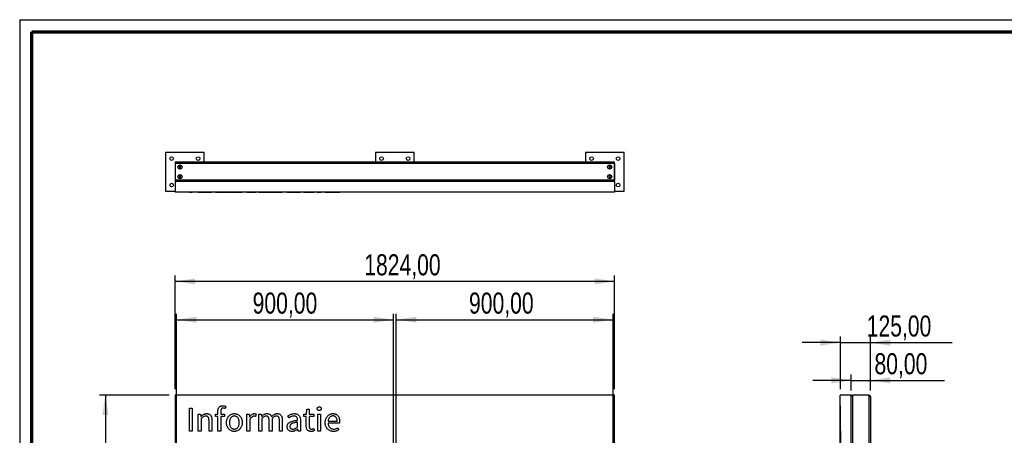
# Model space of a CAD drawing. Header units: millimetres. Extents: x 7 to 291, y 7 to 204.
# Tile 2 of 11: x 7 to 170, y 135 to 204. Entities that reach past the tile are written whole.
import ezdxf

# ---------------------------------------------------------------- set-up
doc = ezdxf.new("R2010")
doc.units = ezdxf.units.MM
for name, color, linetype in [('BORDERS', 7, 'Continuous'), ('DRAWING', 7, 'Continuous'), ('TEXT_SHEET_FORMAT', 7, 'Continuous')]:
    doc.layers.add(name, color=color, linetype=linetype)
doc.styles.add('SLDTEXTSTYLE1', font='TXT', dxfattribs={"width": 0.75})
doc.dimstyles.new('SLDDIMSTYLE0', dxfattribs={"dimtxt": 3.5, "dimasz": 3.302, "dimexe": 0, "dimexo": 0.0625, "dimgap": 0.875, "dimtad": 1, "dimlfac": 25, "dimrnd": 1e-09, "dimzin": 12, "dimdsep": 46, "dimtxsty": 'SLDTEXTSTYLE1', "dimsah": 1, "dimcen": 0.09, "dimadec": 0, "dimazin": 3, "dimtfac": 1, "dimtofl": 0, "dimtmove": 0, "dimatfit": 3, "dimfxl": 1, "dimfrac": 2, "dimtolj": 1, "dimtzin": 12, "dimarcsym": 0})
doc.dimstyles.new('SLDDIMSTYLE1', dxfattribs={"dimtxt": 3.5, "dimasz": 3.302, "dimexe": 0, "dimexo": 0.0625, "dimgap": 0.875, "dimtad": 1, "dimlfac": 25, "dimrnd": 1e-09, "dimzin": 12, "dimdsep": 46, "dimtxsty": 'SLDTEXTSTYLE1', "dimsah": 1, "dimcen": 0.09, "dimadec": 0, "dimazin": 3, "dimtfac": 1, "dimtmove": 0, "dimatfit": 0, "dimfxl": 1, "dimfrac": 2, "dimtolj": 1, "dimtzin": 12, "dimarcsym": 0})

# ---------------------------------------------------------------- blocks, each defined once
blk = doc.blocks.new('_D_1')
at = {"layer": 'DRAWING', "color": 7}
for p, q in [((31.4, 141.37), (19.8, 141.37)), ((20.8, 141.37), (20.8, 49.97)), ((35.5, 49.97), (19.8, 49.97))]:
    blk.add_line(p, q, dxfattribs=at)
for points in [[(20.8, 141.37), (20.3, 138.07), (21.31, 138.07)], [(20.8, 49.97), (21.31, 53.28), (20.3, 53.28)]]:
    blk.add_solid(points, dxfattribs=at)
at = {"layer": 'DRAWING', "color": 7, "insert": (16.29, 77.19), "char_height": 3.5, "attachment_point": 1, "rotation": 90, "style": 'SLDTEXTSTYLE1'}
blk.add_mtext('2285,00', dxfattribs=at)
blk = doc.blocks.new('_D_2')
at = {"layer": 'DRAWING', "color": 7}
for p, q in [((32.4, 142.37), (32.4, 161.28)), ((105.36, 160.28), (32.4, 160.28)), ((105.36, 142.37), (105.36, 161.28))]:
    blk.add_line(p, q, dxfattribs=at)
for points in [[(32.4, 160.28), (35.71, 159.77), (35.71, 160.79)], [(105.36, 160.28), (102.06, 160.79), (102.06, 159.77)]]:
    blk.add_solid(points, dxfattribs=at)
at = {"layer": 'DRAWING', "color": 7, "insert": (63.8, 164.79), "char_height": 3.5, "attachment_point": 1, "style": 'SLDTEXTSTYLE1'}
blk.add_mtext('1824,00', dxfattribs=at)
blk = doc.blocks.new('_D_3')
at = {"layer": 'DRAWING', "color": 7}
for p, q in [((32.64, 130.97), (32.64, 154.91)), ((32.64, 153.91), (68.64, 153.91)), ((68.64, 130.97), (68.64, 154.91))]:
    blk.add_line(p, q, dxfattribs=at)
for points in [[(32.64, 153.91), (35.95, 153.41), (35.95, 154.42)], [(68.64, 153.91), (65.34, 154.42), (65.34, 153.41)]]:
    blk.add_solid(points, dxfattribs=at)
at = {"layer": 'DRAWING', "color": 7, "insert": (45.26, 158.43), "char_height": 3.5, "attachment_point": 1, "style": 'SLDTEXTSTYLE1'}
blk.add_mtext('900,00', dxfattribs=at)
blk = doc.blocks.new('_D_4')
at = {"layer": 'DRAWING', "color": 7}
for p, q in [((69.12, 130.97), (69.12, 154.91)), ((69.12, 153.91), (105.12, 153.91)), ((105.12, 130.97), (105.12, 154.91))]:
    blk.add_line(p, q, dxfattribs=at)
for points in [[(69.12, 153.91), (72.43, 153.41), (72.43, 154.42)], [(105.12, 153.91), (101.82, 154.42), (101.82, 153.41)]]:
    blk.add_solid(points, dxfattribs=at)
at = {"layer": 'DRAWING', "color": 7, "insert": (81.2, 158.43), "char_height": 3.5, "attachment_point": 1, "style": 'SLDTEXTSTYLE1'}
blk.add_mtext('900,00', dxfattribs=at)
blk = doc.blocks.new('_D_9')
at = {"layer": 'DRAWING', "color": 7}
for p, q in [((144.68, 142.13), (144.68, 144.83)), ((147.88, 142.13), (147.88, 144.83)), ((144.68, 143.83), (138.33, 143.83)), ((144.68, 143.83), (147.88, 143.83)), ((147.88, 143.83), (160.19, 143.83))]:
    blk.add_line(p, q, dxfattribs=at)
for points in [[(144.68, 143.83), (141.37, 144.34), (141.37, 143.33)], [(147.88, 143.83), (151.18, 143.33), (151.18, 144.34)]]:
    blk.add_solid(points, dxfattribs=at)
at = {"layer": 'DRAWING', "color": 7, "insert": (148.55, 148.35), "char_height": 3.5, "attachment_point": 1, "style": 'SLDTEXTSTYLE1'}
blk.add_mtext('80,00', dxfattribs=at)
blk = doc.blocks.new('_D_10')
at = {"layer": 'DRAWING', "color": 7}
for p, q in [((142.88, 142.37), (142.88, 151.11)), ((147.88, 142.13), (147.88, 151.11)), ((142.88, 150.11), (136.53, 150.11)), ((142.88, 150.11), (147.88, 150.11)), ((147.88, 150.11), (161.48, 150.11))]:
    blk.add_line(p, q, dxfattribs=at)
for points in [[(142.88, 150.11), (139.57, 150.62), (139.57, 149.6)], [(147.88, 150.11), (151.18, 149.6), (151.18, 150.62)]]:
    blk.add_solid(points, dxfattribs=at)
at = {"layer": 'DRAWING', "color": 7, "insert": (147.26, 154.62), "char_height": 3.5, "attachment_point": 1, "style": 'SLDTEXTSTYLE1'}
blk.add_mtext('125,00', dxfattribs=at)

msp = doc.modelspace()

# ---------------------------------------------------------------- linework, layer by layer
at = {"color": 7, "linetype": 'Continuous', "lineweight": 25}
for p, q in [((30.80459, 181.6965), (30.80459, 175.2965)), ((37.20459, 181.6965), (30.80459, 181.6965)), ((37.20459, 180.0965), (37.20459, 181.6965)), ((65.68459, 181.6965), (65.68459, 180.0965)), ((72.08459, 181.6965), (65.68459, 181.6965)), ((72.08459, 180.0965), (72.08459, 181.6965)), ((106.96459, 181.6965), (100.56459, 181.6965)), ((100.56459, 181.6965), (100.56459, 180.0965)), ((106.96459, 175.2965), (106.96459, 181.6965)), ((32.38459, 180.0765), (32.38459, 176.9165)), ((35.58459, 180.1165), (32.42459, 180.1165)), ((105.12459, 180.0965), (32.64459, 180.0965)), ((70.46459, 180.1165), (67.30459, 180.1165)), ((105.34459, 180.1165), (102.18459, 180.1165)), ((105.38459, 176.9165), (105.38459, 180.0765)), ((32.40459, 179.8565), (32.40459, 177.1365)), ((105.36459, 179.8565), (32.40459, 179.8565)), ((33.10576, 179.35621), (33.10346, 179.24076)), ((33.10346, 179.24076), (33.20229, 179.18105)), ((33.20688, 179.41195), (33.10576, 179.35621)), ((33.20229, 179.18105), (33.30342, 179.23679)), ((33.30572, 179.35223), (33.20688, 179.41195)), ((33.30342, 179.23679), (33.30572, 179.35223)), ((104.56229, 179.41195), (104.46346, 179.35223)), ((104.46346, 179.35223), (104.46576, 179.23679)), ((104.46576, 179.23679), (104.56688, 179.18105)), ((104.66342, 179.35621), (104.56229, 179.41195)), ((104.56688, 179.18105), (104.66572, 179.24076)), ((104.66572, 179.24076), (104.66342, 179.35621)), ((105.36459, 179.8565), (105.36459, 177.1365)), ((105.36459, 177.1365), (32.40459, 177.1365)), ((105.36459, 176.8965), (32.40459, 176.8965)), ((32.40459, 176.8965), (32.40459, 175.0965)), ((33.10576, 177.75621), (33.10346, 177.64076)), ((33.10346, 177.64076), (33.20229, 177.58105)), ((33.20688, 177.81195), (33.10576, 177.75621)), ((33.20229, 177.58105), (33.30342, 177.63679)), ((33.30572, 177.75223), (33.20688, 177.81195)), ((33.30342, 177.63679), (33.30572, 177.75223)), ((104.56229, 177.81195), (104.46346, 177.75223)), ((104.46346, 177.75223), (104.46576, 177.63679)), ((104.46576, 177.63679), (104.56688, 177.58105)), ((104.66342, 177.75621), (104.56229, 177.81195)), ((104.56688, 177.58105), (104.66572, 177.64076)), ((104.66572, 177.64076), (104.66342, 177.75621)), ((105.36459, 176.8965), (105.36459, 175.0965)), ((30.80459, 175.2965), (32.40459, 175.2965)), ((105.36459, 175.0965), (32.40459, 175.0965)), ((34.75622, 175.0885), (34.75622, 175.0965)), ((34.75622, 175.0885), (35.24444, 175.0885)), ((35.24444, 175.0885), (35.24444, 175.0965)), ((36.2335, 175.0885), (36.2335, 175.0965)), ((36.2335, 175.0885), (36.62845, 175.0885)), ((36.62845, 175.0885), (36.62845, 175.0965)), ((36.62845, 175.0885), (36.66878, 175.0885)), ((36.66878, 175.0885), (36.66878, 175.0965)), ((36.66878, 175.0885), (36.68643, 175.0885)), ((36.68643, 175.0885), (36.68643, 175.0965)), ((37.63347, 175.0885), (37.63347, 175.0965)), ((38.49311, 175.0885), (38.49311, 175.0965)), ((39.10402, 175.0885), (39.10402, 175.0965)), ((39.10402, 175.0885), (39.48805, 175.0885)), ((39.48805, 175.0885), (39.48805, 175.0965)), ((40.3124, 175.0885), (40.3124, 175.0965)), ((40.78298, 175.0885), (40.78298, 175.0965)), ((40.91827, 175.0885), (40.91827, 175.0965)), ((42.22496, 175.0885), (42.22496, 175.0965)), ((43.53165, 175.0885), (43.53165, 175.0965)), ((44.30055, 175.0885), (44.30055, 175.0965)), ((44.30055, 175.0885), (44.69549, 175.0885)), ((44.69549, 175.0885), (44.69549, 175.0965)), ((44.69549, 175.0885), (44.73583, 175.0885)), ((44.73583, 175.0885), (44.73583, 175.0965)), ((44.73583, 175.0885), (44.75348, 175.0885)), ((44.75348, 175.0885), (44.75348, 175.0965)), ((45.55514, 175.0885), (45.55514, 175.0965)), ((45.85681, 175.0885), (45.85681, 175.0965)), ((46.29042, 175.0885), (46.29042, 175.0965)), ((46.29042, 175.0885), (46.68537, 175.0885)), ((46.68537, 175.0885), (46.68537, 175.0965)), ((46.68537, 175.0885), (46.7257, 175.0885)), ((46.7257, 175.0885), (46.7257, 175.0965)), ((46.7257, 175.0885), (46.74335, 175.0885)), ((46.74335, 175.0885), (46.74335, 175.0965)), ((47.62064, 175.0885), (47.62064, 175.0965)), ((48.39877, 175.0885), (48.39877, 175.0965)), ((49.32817, 175.0885), (49.32817, 175.0965)), ((50.18781, 175.0885), (50.18781, 175.0965)), ((50.99115, 175.0885), (50.99115, 175.0965)), ((51.113, 175.0885), (51.113, 175.0965)), ((52.22222, 175.0885), (52.22222, 175.0965)), ((53.20371, 175.0885), (53.20371, 175.0965)), ((53.7516, 175.0885), (53.7516, 175.0965)), ((53.7516, 175.0885), (54.19276, 175.0885)), ((54.19276, 175.0885), (54.19276, 175.0965)), ((54.19276, 175.0885), (54.25075, 175.0885)), ((54.25075, 175.0885), (54.25075, 175.0965)), ((54.25075, 175.0885), (54.65158, 175.0885)), ((54.65158, 175.0885), (54.65158, 175.0965)), ((54.65158, 175.0885), (55.41291, 175.0885)), ((55.41291, 175.0885), (55.41291, 175.0965)), ((55.41291, 175.0885), (55.49946, 175.0885)), ((55.49946, 175.0885), (55.49946, 175.0965)), ((55.99104, 175.0885), (55.99104, 175.0965)), ((56.32213, 175.0885), (56.32213, 175.0965)), ((56.65321, 175.0885), (56.65321, 175.0965)), ((57.32127, 175.0885), (57.32127, 175.0965)), ((58.58763, 175.0885), (58.58763, 175.0965)), ((59.71449, 175.0885), (59.71449, 175.0965)), ((105.36459, 175.2965), (106.96459, 175.2965)), ((32.40459, 141.37467), (32.40459, 133.37467)), ((105.36459, 141.37467), (32.40459, 141.37467)), ((105.36459, 133.37467), (105.36459, 141.37467)), ((144.6759, 141.37467), (142.8759, 141.37467)), ((142.8759, 133.37467), (142.8759, 141.37467)), ((144.6759, 133.37467), (144.6759, 141.37467)), ((147.6359, 141.37467), (144.9159, 141.37467)), ((144.9159, 141.37467), (144.9159, 129.97467)), ((147.6359, 141.37467), (147.6359, 129.97467)), ((147.8759, 141.13467), (147.8759, 129.97467)), ((34.75622, 139.22633), (35.24444, 139.22633)), ((34.75622, 135.41633), (34.75622, 139.22633)), ((35.24444, 139.22633), (35.24444, 135.41633)), ((40.78298, 139.52884), (40.67878, 139.16246)), ((54.19276, 138.23895), (54.25075, 139.02885)), ((54.25075, 139.02885), (54.65158, 139.02885)), ((54.65158, 139.02885), (54.65158, 138.23895)), ((142.8679, 139.62128), (142.8759, 139.62128)), ((142.8679, 139.52884), (142.8759, 139.52884)), ((142.8679, 139.52884), (142.8679, 139.44257)), ((142.8679, 139.43557), (142.8759, 139.43557)), ((142.8679, 139.12801), (142.8759, 139.12801)), ((36.2335, 138.23895), (36.62845, 138.23895)), ((36.2335, 135.41633), (36.2335, 138.23895)), ((36.62845, 138.23895), (36.66878, 137.83224)), ((36.66878, 137.83224), (36.68643, 137.83224)), ((36.70996, 137.46082), (36.70996, 135.41633)), ((39.10402, 138.21038), (39.48805, 138.23895)), ((39.10402, 137.84989), (39.10402, 138.21038)), ((39.48805, 137.84989), (39.10402, 137.84989)), ((39.48805, 138.23895), (39.48805, 138.686)), ((39.48805, 135.41633), (39.48805, 137.84989)), ((39.96367, 138.686), (39.96367, 138.23895)), ((39.96367, 138.23895), (40.56197, 138.23895)), ((40.56197, 137.84989), (39.96367, 137.84989)), ((39.96367, 137.84989), (39.96367, 135.41633)), ((40.56197, 138.23895), (40.56197, 137.84989)), ((44.30055, 138.23895), (44.69549, 138.23895)), ((44.30055, 135.41633), (44.30055, 138.23895)), ((44.69549, 138.23895), (44.73583, 137.72804)), ((44.73583, 137.72804), (44.75348, 137.72804)), ((45.85681, 138.25072), (45.76438, 137.83224)), ((46.29042, 138.23895), (46.68537, 138.23895)), ((46.29042, 135.41633), (46.29042, 138.23895)), ((46.68537, 138.23895), (46.7257, 137.83224)), ((46.7257, 137.83224), (46.74335, 137.83224)), ((46.76688, 137.46082), (46.76688, 135.41633)), ((48.48028, 137.46082), (48.48028, 135.41633)), ((51.30459, 137.61208), (51.113, 137.94316)), ((53.7516, 138.21038), (54.19276, 138.23895)), ((53.7516, 137.84989), (53.7516, 138.21038)), ((54.17008, 137.84989), (53.7516, 137.84989)), ((54.17008, 136.28774), (54.17008, 137.84989)), ((54.65158, 138.23895), (55.41291, 138.23895)), ((55.41291, 137.84989), (54.65158, 137.84989)), ((54.65158, 137.84989), (54.65158, 136.28185)), ((55.41291, 138.23895), (55.41291, 137.84989)), ((56.07844, 135.41633), (56.07844, 138.23895)), ((56.07844, 138.23895), (56.5549, 138.23895)), ((56.5549, 138.23895), (56.5549, 135.41633)), ((142.8679, 138.81961), (142.8759, 138.81961)), ((142.8679, 138.81261), (142.8679, 138.3157)), ((142.8679, 138.3087), (142.8759, 138.3087)), ((38.01665, 135.41633), (38.01665, 137.1415)), ((38.49311, 137.20536), (38.49311, 135.41633)), ((44.77701, 137.22889), (44.77701, 135.41633)), ((48.00382, 135.41633), (48.00382, 137.1415)), ((49.71135, 135.41633), (49.71135, 137.1415)), ((50.18781, 137.20536), (50.18781, 135.41633)), ((52.72809, 136.10791), (52.72809, 136.89192)), ((52.76843, 135.75329), (52.75666, 135.75329)), ((52.80876, 135.41633), (52.76843, 135.75329)), ((53.20371, 137.14738), (53.20371, 135.41633)), ((55.40702, 135.81128), (55.49946, 135.45078)), ((57.78596, 137.03646), (59.29601, 137.03646)), ((59.69684, 136.72302), (57.79184, 136.72302)), ((59.43551, 135.95077), (59.60357, 135.63733)), ((142.8679, 136.98436), (142.8759, 136.98436)), ((142.8679, 136.72302), (142.8759, 136.72302)), ((142.8679, 135.95077), (142.8759, 135.95077)), ((142.8679, 135.95077), (142.8679, 135.63733)), ((35.24444, 135.41633), (34.75622, 135.41633)), ((36.70996, 135.41633), (36.2335, 135.41633)), ((38.49311, 135.41633), (38.01665, 135.41633)), ((39.96367, 135.41633), (39.48805, 135.41633)), ((44.77701, 135.41633), (44.30055, 135.41633)), ((46.76688, 135.41633), (46.29042, 135.41633)), ((48.48028, 135.41633), (48.00382, 135.41633)), ((50.18781, 135.41633), (49.71135, 135.41633)), ((53.20371, 135.41633), (52.80876, 135.41633)), ((56.5549, 135.41633), (56.07844, 135.41633)), ((142.8679, 135.63733), (142.8759, 135.63733)), ((142.8679, 135.34658), (142.8759, 135.34658))]:
    msp.add_line(p, q, dxfattribs=at)
at = {"color": 7, "linetype": 'Continuous'}
msp.add_line((142.93622, 133.13467), (142.93622, 135.42411), dxfattribs=at)
msp.add_line((142.93622, 133.13467), (142.93622, 135.42411), dxfattribs=at)
at = {"color": 7, "linetype": 'Continuous', "lineweight": 25}
for centre, radius in [((31.80459, 180.6965), 0.3), ((36.20459, 180.6965), 0.3), ((66.68459, 180.6965), 0.3), ((71.08459, 180.6965), 0.3), ((101.56459, 180.6965), 0.3), ((105.96459, 180.6965), 0.3), ((33.20459, 179.2965), 0.346), ((33.20459, 179.2965), 0.32), ((33.20459, 179.2965), 0.312), ((104.56459, 179.2965), 0.346), ((104.56459, 179.2965), 0.32), ((104.56459, 179.2965), 0.312), ((33.20459, 177.6965), 0.346), ((33.20459, 177.6965), 0.32), ((33.20459, 177.6965), 0.312), ((104.56459, 177.6965), 0.346), ((104.56459, 177.6965), 0.32), ((104.56459, 177.6965), 0.312), ((31.80459, 176.2965), 0.3), ((105.96459, 176.2965), 0.3)]:
    msp.add_circle(centre, radius, dxfattribs=at)
for centre, radius, start, end in [((32.42459, 180.0765), 0.04, 90, 180), ((32.64459, 179.8565), 0.24, 90, 180), ((35.58459, 180.0765), 0.04, 30, 90), ((67.30459, 180.0765), 0.04, 90, 150), ((70.46459, 180.0765), 0.04, 30, 90), ((102.18459, 180.0765), 0.04, 90, 150), ((105.12459, 179.8565), 0.24, 0, 90), ((105.34459, 180.0765), 0.04, 0, 90), ((32.42459, 176.9165), 0.04, 180, 240), ((32.64459, 177.1365), 0.24, 180, 270), ((105.12459, 177.1365), 0.24, 270, 0), ((105.34459, 176.9165), 0.04, 300, 0), ((144.9159, 141.13467), 0.24, 90, 180), ((147.6359, 141.13467), 0.24, 0, 90)]:
    msp.add_arc(centre, radius, start, end, dxfattribs=at)
for points, knots in [([(36.68643, 175.0885), (36.73546, 175.0885), (36.83353, 175.0885), (36.99565, 175.0885), (37.15375, 175.0885), (37.31637, 175.0885), (37.47326, 175.0885), (37.58007, 175.0885), (37.63347, 175.0885)], [0, 0, 0, 0, 0.18670112, 0.37337821, 0.560035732, 0.706608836, 0.853331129, 1, 1, 1, 1]), ([(37.63347, 175.0885), (37.68332, 175.0885), (37.78304, 175.0885), (37.93032, 175.0885), (38.07054, 175.0885), (38.19597, 175.0885), (38.29616, 175.0885), (38.37648, 175.0885), (38.43403, 175.0885), (38.4698, 175.0885), (38.49042, 175.0885), (38.49221, 175.0885), (38.49311, 175.0885)], [0, 0, 0, 0, 0.093358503, 0.186723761, 0.280010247, 0.373263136, 0.466527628, 0.559854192, 0.669859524, 0.779884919, 0.889924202, 1, 1, 1, 1]), ([(39.48805, 175.0885), (39.48946, 175.0885), (39.4923, 175.0885), (39.51557, 175.0885), (39.56099, 175.0885), (39.63143, 175.0885), (39.72876, 175.0885), (39.85594, 175.0885), (40.00153, 175.0885), (40.15571, 175.0885), (40.26016, 175.0885), (40.3124, 175.0885)], [0, 0, 0, 0, 0.112078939, 0.224141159, 0.336198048, 0.448178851, 0.560103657, 0.669984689, 0.779905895, 0.889936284, 1, 1, 1, 1]), ([(40.3124, 175.0885), (40.35743, 175.0885), (40.44749, 175.0885), (40.60667, 175.0885), (40.71612, 175.0885), (40.78298, 175.0885)], [0, 0, 0, 0, 0.280089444, 0.560215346, 1, 1, 1, 1]), ([(40.91827, 175.0885), (40.92071, 175.0885), (40.92559, 175.0885), (40.97365, 175.0885), (41.05942, 175.0885), (41.18053, 175.0885), (41.32769, 175.0885), (41.49066, 175.0885), (41.65767, 175.0885), (41.83953, 175.0885), (42.02993, 175.0885), (42.15996, 175.0885), (42.22496, 175.0885)], [0, 0, 0, 0, 0.112030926, 0.224050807, 0.336054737, 0.448054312, 0.559988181, 0.647970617, 0.735951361, 0.82398171, 0.91199981, 1, 1, 1, 1]), ([(42.22496, 175.0885), (42.29391, 175.0885), (42.43182, 175.0885), (42.63313, 175.0885), (42.82429, 175.0885), (42.99804, 175.0885), (43.14997, 175.0885), (43.28555, 175.0885), (43.39545, 175.0885), (43.47849, 175.0885), (43.52457, 175.0885), (43.52929, 175.0885), (43.53165, 175.0885)], [0, 0, 0, 0, 0.093320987, 0.186651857, 0.279996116, 0.373311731, 0.466634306, 0.559961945, 0.669950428, 0.779946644, 0.889969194, 1, 1, 1, 1]), ([(44.75348, 175.0885), (44.78613, 175.0885), (44.85143, 175.0885), (44.97688, 175.0885), (45.11279, 175.0885), (45.25666, 175.0885), (45.40246, 175.0885), (45.50427, 175.0885), (45.55514, 175.0885)], [0, 0, 0, 0, 0.186694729, 0.373423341, 0.560065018, 0.706629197, 0.853402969, 1, 1, 1, 1]), ([(45.55514, 175.0885), (45.61319, 175.0885), (45.71688, 175.0885), (45.81405, 175.0885), (45.85681, 175.0885)], [0, 0, 0, 0, 0.559907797, 1, 1, 1, 1]), ([(46.74335, 175.0885), (46.78769, 175.0885), (46.87637, 175.0885), (47.02558, 175.0885), (47.17302, 175.0885), (47.32312, 175.0885), (47.4696, 175.0885), (47.5703, 175.0885), (47.62064, 175.0885)], [0, 0, 0, 0, 0.186680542, 0.373379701, 0.56003916, 0.706647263, 0.853367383, 1, 1, 1, 1]), ([(47.62064, 175.0885), (47.66843, 175.0885), (47.76399, 175.0885), (47.90601, 175.0885), (48.04081, 175.0885), (48.16236, 175.0885), (48.26347, 175.0885), (48.34532, 175.0885), (48.38096, 175.0885), (48.39877, 175.0885)], [0, 0, 0, 0, 0.140059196, 0.280096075, 0.420085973, 0.560016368, 0.70664822, 0.853321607, 1, 1, 1, 1]), ([(48.39877, 175.0885), (48.44587, 175.0885), (48.54007, 175.0885), (48.69553, 175.0885), (48.85, 175.0885), (49.00823, 175.0885), (49.16536, 175.0885), (49.27391, 175.0885), (49.32817, 175.0885)], [0, 0, 0, 0, 0.186703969, 0.373422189, 0.560086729, 0.706674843, 0.853391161, 1, 1, 1, 1]), ([(49.32817, 175.0885), (49.38782, 175.0885), (49.50711, 175.0885), (49.68189, 175.0885), (49.84125, 175.0885), (49.97157, 175.0885), (50.06526, 175.0885), (50.1271, 175.0885), (50.16401, 175.0885), (50.18485, 175.0885), (50.18682, 175.0885), (50.18781, 175.0885)], [0, 0, 0, 0, 0.112030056, 0.224028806, 0.335871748, 0.447704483, 0.559699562, 0.669738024, 0.779796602, 0.88989311, 1, 1, 1, 1]), ([(50.99115, 175.0885), (50.99297, 175.0885), (50.99661, 175.0885), (51.03082, 175.0885), (51.06689, 175.0885), (51.09645, 175.0885), (51.099, 175.0885)], [0, 0, 0, 0, 0.323184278, 0.64652196, 0.969463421, 1, 1, 1, 1]), ([(51.113, 175.0885), (51.17622, 175.0885), (51.30268, 175.0885), (51.50226, 175.0885), (51.71923, 175.0885), (51.96147, 175.0885), (52.13529, 175.0885), (52.22222, 175.0885)], [0, 0, 0, 0, 0.186690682, 0.3734121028, 0.5601148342, 0.7800192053, 1, 1, 1, 1]), ([(52.22222, 175.0885), (52.27624, 175.0885), (52.38428, 175.0885), (52.54441, 175.0885), (52.69812, 175.0885), (52.8382, 175.0885), (52.95395, 175.0885), (53.04832, 175.0885), (53.12285, 175.0885), (53.17175, 175.0885), (53.20006, 175.0885), (53.20249, 175.0885), (53.20371, 175.0885)], [0, 0, 0, 0, 0.09336632, 0.186750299, 0.280055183, 0.373331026, 0.466584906, 0.559908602, 0.669900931, 0.779903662, 0.889946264, 1, 1, 1, 1]), ([(55.99104, 175.0885), (55.99313, 175.0885), (55.99731, 175.0885), (56.04053, 175.0885), (56.11371, 175.0885), (56.21048, 175.0885), (56.2849, 175.0885), (56.32213, 175.0885)], [0, 0, 0, 0, 0.1866738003, 0.3734423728, 0.5602666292, 0.7800631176, 1, 1, 1, 1]), ([(56.32213, 175.0885), (56.3537, 175.0885), (56.41685, 175.0885), (56.50602, 175.0885), (56.57577, 175.0885), (56.62442, 175.0885), (56.6495, 175.0885), (56.65198, 175.0885), (56.65321, 175.0885)], [0, 0, 0, 0, 0.186580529, 0.373284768, 0.559852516, 0.706489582, 0.853207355, 1, 1, 1, 1]), ([(57.32127, 175.0885), (57.32372, 175.0885), (57.32863, 175.0885), (57.37571, 175.0885), (57.45983, 175.0885), (57.57634, 175.0885), (57.71751, 175.0885), (57.87417, 175.0885), (58.0343, 175.0885), (58.21022, 175.0885), (58.39612, 175.0885), (58.52379, 175.0885), (58.58763, 175.0885)], [0, 0, 0, 0, 0.112028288, 0.224050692, 0.336054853, 0.448055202, 0.559994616, 0.647994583, 0.735993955, 0.824003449, 0.9119947, 1, 1, 1, 1]), ([(58.58763, 175.0885), (58.64881, 175.0885), (58.77118, 175.0885), (58.95172, 175.0885), (59.12257, 175.0885), (59.27897, 175.0885), (59.41103, 175.0885), (59.52392, 175.0885), (59.61331, 175.0885), (59.67392, 175.0885), (59.70945, 175.0885), (59.71281, 175.0885), (59.71449, 175.0885)], [0, 0, 0, 0, 0.09334553, 0.186709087, 0.280038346, 0.373321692, 0.466621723, 0.559946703, 0.669921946, 0.779924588, 0.889939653, 1, 1, 1, 1]), ([(39.48805, 138.686), (39.48946, 138.73917), (39.4923, 138.84549), (39.51557, 139.00373), (39.56099, 139.15718), (39.63143, 139.301), (39.72876, 139.42778), (39.85594, 139.52373), (40.00153, 139.58422), (40.15571, 139.61604), (40.26016, 139.61953), (40.3124, 139.62128)], [0, 0, 0, 0, 0.112078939, 0.224141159, 0.336198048, 0.448178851, 0.560103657, 0.669984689, 0.779905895, 0.889936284, 1, 1, 1, 1]), ([(40.35862, 139.23221), (40.32659, 139.23077), (40.26254, 139.22789), (40.17072, 139.19571), (40.09197, 139.13862), (40.02906, 139.05106), (39.98787, 138.9403), (39.96642, 138.81384), (39.96458, 138.72862), (39.96367, 138.686)], [0, 0, 0, 0, 0.125052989, 0.250082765, 0.374897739, 0.49994097, 0.666497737, 0.833233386, 1, 1, 1, 1]), ([(40.3124, 139.62128), (40.35743, 139.6199), (40.44749, 139.61714), (40.60667, 139.59038), (40.71612, 139.55218), (40.78298, 139.52884)], [0, 0, 0, 0, 0.280089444, 0.560215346, 1, 1, 1, 1]), ([(40.67878, 139.16246), (40.6502, 139.17396), (40.59305, 139.19696), (40.48623, 139.22507), (40.407, 139.2295), (40.35862, 139.23221)], [0, 0, 0, 0, 0.280121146, 0.560347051, 1, 1, 1, 1]), ([(55.99104, 139.12801), (55.99313, 139.15959), (55.99731, 139.22276), (56.04053, 139.30971), (56.11371, 139.37939), (56.21048, 139.42794), (56.2849, 139.43302), (56.32213, 139.43557)], [0, 0, 0, 0, 0.1866738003, 0.3734423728, 0.5602666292, 0.7800631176, 1, 1, 1, 1]), ([(56.32213, 138.81961), (56.29062, 138.82155), (56.22764, 138.82542), (56.13956, 138.86298), (56.06975, 138.9174), (56.0227, 138.98384), (55.99506, 139.05373), (55.99238, 139.10327), (55.99104, 139.12801)], [0, 0, 0, 0, 0.186716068, 0.373227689, 0.559906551, 0.706359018, 0.853315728, 1, 1, 1, 1]), ([(56.32213, 139.43557), (56.3537, 139.4338), (56.41685, 139.43027), (56.50602, 139.39428), (56.57577, 139.33941), (56.62442, 139.27362), (56.6495, 139.20239), (56.65198, 139.15281), (56.65321, 139.12801)], [0, 0, 0, 0, 0.186580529, 0.373284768, 0.559852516, 0.706489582, 0.853207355, 1, 1, 1, 1]), ([(56.65321, 139.12801), (56.65102, 139.09648), (56.64664, 139.03342), (56.60171, 138.94762), (56.5292, 138.87816), (56.43366, 138.82757), (56.35932, 138.82227), (56.32213, 138.81961)], [0, 0, 0, 0, 0.186707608, 0.373350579, 0.560105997, 0.779892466, 1, 1, 1, 1]), ([(142.8679, 139.62128), (142.8679, 139.6199), (142.8679, 139.61714), (142.8679, 139.59038), (142.8679, 139.55218), (142.8679, 139.52884)], [0, 0, 0, 0, 0.280089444, 0.560215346, 1, 1, 1, 1]), ([(142.8679, 139.43557), (142.8679, 139.4338), (142.8679, 139.43027), (142.8679, 139.39428), (142.8679, 139.33941), (142.8679, 139.27362), (142.8679, 139.20239), (142.8679, 139.15281), (142.8679, 139.12801)], [0, 0, 0, 0, 0.186580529, 0.373284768, 0.559852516, 0.706489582, 0.853207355, 1, 1, 1, 1]), ([(142.8679, 139.12801), (142.8679, 139.09648), (142.8679, 139.03342), (142.8679, 138.94762), (142.8679, 138.87816), (142.8679, 138.82757), (142.8679, 138.82227), (142.8679, 138.81961)], [0, 0, 0, 0, 0.186707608, 0.373350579, 0.560105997, 0.779892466, 1, 1, 1, 1]), ([(36.68643, 137.83224), (36.73546, 137.87927), (36.83353, 137.97332), (36.99565, 138.09679), (37.15375, 138.20185), (37.31637, 138.26757), (37.47326, 138.30336), (37.58007, 138.30692), (37.63347, 138.3087)], [0, 0, 0, 0, 0.18670112, 0.37337821, 0.560035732, 0.706608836, 0.853331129, 1, 1, 1, 1]), ([(37.48221, 137.8961), (37.42533, 137.89293), (37.31158, 137.88658), (37.1489, 137.82719), (37.00008, 137.72376), (36.85337, 137.60166), (36.75777, 137.50777), (36.70996, 137.46082)], [0, 0, 0, 0, 0.186512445, 0.37304612, 0.559719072, 0.779834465, 1, 1, 1, 1]), ([(38.01665, 137.1415), (38.01617, 137.18575), (38.01522, 137.27424), (38.00175, 137.40647), (37.97572, 137.53676), (37.93051, 137.66226), (37.85308, 137.77229), (37.74326, 137.85038), (37.61498, 137.89064), (37.52648, 137.89428), (37.48221, 137.8961)], [0, 0, 0, 0, 0.125194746, 0.250382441, 0.375552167, 0.500579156, 0.625359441, 0.749979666, 0.874940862, 1, 1, 1, 1]), ([(37.63347, 138.3087), (37.68332, 138.3073), (37.78304, 138.3045), (37.93032, 138.27498), (38.07054, 138.22114), (38.19597, 138.1373), (38.29616, 138.02479), (38.37648, 137.88751), (38.43403, 137.7296), (38.4698, 137.55684), (38.49042, 137.38161), (38.49221, 137.26412), (38.49311, 137.20536)], [0, 0, 0, 0, 0.093358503, 0.186723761, 0.280010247, 0.373263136, 0.466527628, 0.559854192, 0.669859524, 0.779884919, 0.889924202, 1, 1, 1, 1]), ([(40.91827, 136.82218), (40.92071, 136.90487), (40.92559, 137.07026), (40.97365, 137.31475), (41.05942, 137.54827), (41.18053, 137.76571), (41.32769, 137.94456), (41.49066, 138.08195), (41.65767, 138.18388), (41.83953, 138.25537), (42.02993, 138.30148), (42.15996, 138.30629), (42.22496, 138.3087)], [0, 0, 0, 0, 0.112030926, 0.224050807, 0.336054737, 0.448054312, 0.559988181, 0.647970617, 0.735951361, 0.82398171, 0.91199981, 1, 1, 1, 1]), ([(42.22496, 137.91375), (42.16802, 137.91039), (42.05418, 137.90367), (41.8927, 137.84233), (41.75026, 137.74675), (41.63409, 137.62024), (41.53592, 137.45885), (41.46328, 137.26533), (41.41806, 137.04563), (41.41371, 136.89667), (41.41153, 136.82218)], [0, 0, 0, 0, 0.111970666, 0.223871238, 0.335771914, 0.447716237, 0.559779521, 0.706485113, 0.85322815, 1, 1, 1, 1]), ([(42.22496, 138.3087), (42.29391, 138.30596), (42.43182, 138.30047), (42.63313, 138.24848), (42.82429, 138.16831), (42.99804, 138.05448), (43.14997, 137.91335), (43.28555, 137.74041), (43.39545, 137.53585), (43.47849, 137.30618), (43.52457, 137.06583), (43.52929, 136.9034), (43.53165, 136.82218)], [0, 0, 0, 0, 0.093320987, 0.186651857, 0.279996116, 0.373311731, 0.466634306, 0.559961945, 0.669950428, 0.779946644, 0.889969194, 1, 1, 1, 1]), ([(43.03839, 136.82218), (43.03644, 136.89328), (43.03254, 137.03548), (42.99142, 137.24555), (42.9204, 137.44726), (42.81889, 137.61891), (42.6925, 137.75258), (42.55159, 137.84483), (42.39275, 137.90433), (42.2809, 137.91061), (42.22496, 137.91375)], [0, 0, 0, 0, 0.140112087, 0.280203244, 0.420239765, 0.560219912, 0.67018069, 0.780092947, 0.890010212, 1, 1, 1, 1]), ([(44.75348, 137.72804), (44.78613, 137.78396), (44.85143, 137.89582), (44.97688, 138.04495), (45.11279, 138.16457), (45.25666, 138.24938), (45.40246, 138.29961), (45.50427, 138.30567), (45.55514, 138.3087)], [0, 0, 0, 0, 0.186694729, 0.373423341, 0.560065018, 0.706629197, 0.853402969, 1, 1, 1, 1]), ([(45.49128, 137.8793), (45.44342, 137.87489), (45.3476, 137.86607), (45.21624, 137.80382), (45.09612, 137.72501), (44.97503, 137.60317), (44.86674, 137.43566), (44.80693, 137.29784), (44.77701, 137.22889)], [0, 0, 0, 0, 0.1398292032, 0.2799274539, 0.4200093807, 0.5599265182, 0.7798632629, 1, 1, 1, 1]), ([(45.76438, 137.83224), (45.71453, 137.84805), (45.62551, 137.87629), (45.53229, 137.87838), (45.49128, 137.8793)], [0, 0, 0, 0, 0.560007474, 1, 1, 1, 1]), ([(45.55514, 138.3087), (45.61319, 138.30641), (45.71688, 138.30231), (45.81405, 138.26648), (45.85681, 138.25072)], [0, 0, 0, 0, 0.559907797, 1, 1, 1, 1]), ([(46.74335, 137.83224), (46.78769, 137.87844), (46.87637, 137.97083), (47.02558, 138.092), (47.17302, 138.19312), (47.32312, 138.2618), (47.4696, 138.30223), (47.5703, 138.30655), (47.62064, 138.3087)], [0, 0, 0, 0, 0.186680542, 0.373379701, 0.56003916, 0.706647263, 0.853367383, 1, 1, 1, 1]), ([(47.47527, 137.8961), (47.42213, 137.89084), (47.31575, 137.88031), (47.16977, 137.81071), (47.02998, 137.71598), (46.89443, 137.59897), (46.8094, 137.50688), (46.76688, 137.46082)], [0, 0, 0, 0, 0.186327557, 0.372988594, 0.559713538, 0.779817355, 1, 1, 1, 1]), ([(48.00382, 137.1415), (48.00335, 137.18552), (48.00241, 137.27355), (47.9891, 137.40509), (47.96343, 137.53472), (47.92361, 137.64593), (47.8689, 137.73347), (47.807, 137.79688), (47.72078, 137.85368), (47.6073, 137.89039), (47.51928, 137.8942), (47.47527, 137.8961)], [0, 0, 0, 0, 0.125110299, 0.25021422, 0.375300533, 0.500247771, 0.583577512, 0.666905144, 0.750153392, 0.875043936, 1, 1, 1, 1]), ([(47.62064, 138.3087), (47.66843, 138.30707), (47.76399, 138.3038), (47.90601, 138.27963), (48.04081, 138.22777), (48.16236, 138.14528), (48.26347, 138.03617), (48.34532, 137.90904), (48.38096, 137.81526), (48.39877, 137.76838)], [0, 0, 0, 0, 0.140059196, 0.280096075, 0.420085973, 0.560016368, 0.70664822, 0.853321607, 1, 1, 1, 1]), ([(48.39877, 137.76838), (48.44587, 137.81882), (48.54007, 137.9197), (48.69553, 138.05659), (48.85, 138.17177), (49.00823, 138.25333), (49.16536, 138.30062), (49.27391, 138.30601), (49.32817, 138.3087)], [0, 0, 0, 0, 0.186703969, 0.373422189, 0.560086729, 0.706674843, 0.853391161, 1, 1, 1, 1]), ([(49.18867, 137.8961), (49.13553, 137.89084), (49.02916, 137.88031), (48.88317, 137.81071), (48.74338, 137.71598), (48.60784, 137.59897), (48.52281, 137.50688), (48.48028, 137.46082)], [0, 0, 0, 0, 0.186327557, 0.372988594, 0.559713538, 0.779817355, 1, 1, 1, 1]), ([(49.71135, 137.1415), (49.71088, 137.18529), (49.70995, 137.27286), (49.69683, 137.40374), (49.67135, 137.5327), (49.6276, 137.65728), (49.55229, 137.76678), (49.44652, 137.84786), (49.32003, 137.89013), (49.23247, 137.89411), (49.18867, 137.8961)], [0, 0, 0, 0, 0.125193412, 0.250381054, 0.37555104, 0.500583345, 0.625382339, 0.750031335, 0.874973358, 1, 1, 1, 1]), ([(49.32817, 138.3087), (49.38782, 138.30638), (49.50711, 138.30173), (49.68189, 138.25722), (49.84125, 138.17232), (49.97157, 138.04695), (50.06526, 137.89431), (50.1271, 137.72796), (50.16401, 137.55587), (50.18485, 137.38113), (50.18682, 137.26395), (50.18781, 137.20536)], [0, 0, 0, 0, 0.112030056, 0.224028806, 0.335871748, 0.447704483, 0.559699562, 0.669738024, 0.779796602, 0.88989311, 1, 1, 1, 1]), ([(51.113, 137.94316), (51.17622, 137.98107), (51.30268, 138.05689), (51.50226, 138.15254), (51.71923, 138.24117), (51.96147, 138.29951), (52.13529, 138.30564), (52.22222, 138.3087)], [0, 0, 0, 0, 0.186690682, 0.3734121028, 0.5601148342, 0.7800192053, 1, 1, 1, 1]), ([(52.14659, 137.91375), (52.09007, 137.91159), (51.97701, 137.90727), (51.81008, 137.87186), (51.64317, 137.80439), (51.47292, 137.72001), (51.3607, 137.64806), (51.30459, 137.61208)], [0, 0, 0, 0, 0.1866229, 0.373326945, 0.559959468, 0.779982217, 1, 1, 1, 1]), ([(52.72809, 137.20536), (52.72651, 137.25408), (52.72334, 137.3515), (52.69848, 137.49591), (52.64992, 137.63464), (52.56525, 137.75859), (52.44583, 137.85357), (52.29998, 137.90816), (52.19777, 137.91189), (52.14659, 137.91375)], [0, 0, 0, 0, 0.1402484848, 0.2804776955, 0.4204479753, 0.5603904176, 0.70682429, 0.8531928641, 1, 1, 1, 1]), ([(52.22222, 138.3087), (52.27624, 138.30714), (52.38428, 138.304), (52.54441, 138.27552), (52.69812, 138.22217), (52.8382, 138.13826), (52.95395, 138.023), (53.04832, 137.87885), (53.12285, 137.71276), (53.17175, 137.5277), (53.20006, 137.33842), (53.20249, 137.21106), (53.20371, 137.14738)], [0, 0, 0, 0, 0.09336632, 0.186750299, 0.280055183, 0.373331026, 0.466584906, 0.559908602, 0.669900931, 0.779903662, 0.889946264, 1, 1, 1, 1]), ([(57.32127, 136.82218), (57.32372, 136.90338), (57.32863, 137.06578), (57.37571, 137.3059), (57.45983, 137.53519), (57.57634, 137.7499), (57.71751, 137.92815), (57.87417, 138.06685), (58.0343, 138.17292), (58.21022, 138.24963), (58.39612, 138.29981), (58.52379, 138.30574), (58.58763, 138.3087)], [0, 0, 0, 0, 0.112028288, 0.224050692, 0.336054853, 0.448055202, 0.559994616, 0.647994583, 0.735993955, 0.824003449, 0.9119947, 1, 1, 1, 1]), ([(58.59939, 137.9314), (58.53725, 137.92688), (58.41297, 137.91784), (58.24011, 137.84159), (58.08937, 137.73108), (57.96551, 137.5862), (57.87511, 137.41572), (57.81395, 137.2296), (57.79529, 137.10085), (57.78596, 137.03646)], [0, 0, 0, 0, 0.139877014, 0.279781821, 0.419741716, 0.559721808, 0.706438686, 0.853189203, 1, 1, 1, 1]), ([(58.58763, 138.3087), (58.64881, 138.30653), (58.77118, 138.30218), (58.95172, 138.26392), (59.12257, 138.19503), (59.27897, 138.097), (59.41103, 137.96797), (59.52392, 137.80885), (59.61331, 137.62288), (59.67392, 137.41474), (59.70945, 137.20076), (59.71281, 137.0565), (59.71449, 136.98436)], [0, 0, 0, 0, 0.09334553, 0.186709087, 0.280038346, 0.373321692, 0.466621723, 0.559946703, 0.669921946, 0.779924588, 0.889939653, 1, 1, 1, 1]), ([(59.29601, 137.03646), (59.2944, 137.09647), (59.29118, 137.21649), (59.2627, 137.39494), (59.20397, 137.56594), (59.11579, 137.71006), (59.0022, 137.81619), (58.87861, 137.88727), (58.74086, 137.92532), (58.64655, 137.92937), (58.59939, 137.9314)], [0, 0, 0, 0, 0.14012668, 0.280265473, 0.420237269, 0.560096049, 0.670026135, 0.779973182, 0.889964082, 1, 1, 1, 1]), ([(142.8679, 138.3087), (142.8679, 138.30653), (142.8679, 138.30218), (142.8679, 138.26392), (142.8679, 138.19503), (142.8679, 138.097), (142.8679, 137.96797), (142.8679, 137.80885), (142.8679, 137.62288), (142.8679, 137.41474), (142.8679, 137.20076), (142.8679, 137.0565), (142.8679, 136.98436)], [0, 0, 0, 0, 0.09334553, 0.186709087, 0.280038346, 0.373321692, 0.466621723, 0.559946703, 0.669921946, 0.779924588, 0.889939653, 1, 1, 1, 1]), ([(42.22496, 135.34658), (42.1563, 135.34931), (42.01895, 135.35477), (41.81837, 135.40601), (41.62794, 135.48578), (41.45465, 135.59841), (41.30087, 135.7364), (41.16653, 135.90916), (41.05414, 136.1112), (40.97231, 136.3404), (40.92558, 136.57951), (40.9207, 136.74129), (40.91827, 136.82218)], [0, 0, 0, 0, 0.0933261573, 0.1866681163, 0.2799839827, 0.3733160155, 0.4666382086, 0.5599435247, 0.6699336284, 0.7799460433, 0.8899727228, 1, 1, 1, 1]), ([(41.41153, 136.82218), (41.41346, 136.75154), (41.41732, 136.61027), (41.45766, 136.40133), (41.53034, 136.20166), (41.63239, 136.03167), (41.76033, 135.90124), (41.90008, 135.80928), (42.05834, 135.75117), (42.16941, 135.74475), (42.22496, 135.74153)], [0, 0, 0, 0, 0.140107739, 0.280198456, 0.420242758, 0.560180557, 0.670145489, 0.780106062, 0.890021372, 1, 1, 1, 1]), ([(42.22496, 135.74153), (42.28155, 135.74476), (42.3947, 135.75122), (42.55535, 135.81198), (42.6968, 135.90687), (42.81451, 136.03043), (42.91314, 136.1902), (42.98735, 136.38169), (43.03196, 136.60016), (43.03624, 136.74817), (43.03839, 136.82218)], [0, 0, 0, 0, 0.1119817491, 0.2238936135, 0.3358499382, 0.4478069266, 0.5598398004, 0.7064886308, 0.8532279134, 1, 1, 1, 1]), ([(43.53165, 136.82218), (43.52912, 136.73982), (43.52404, 136.5751), (43.47558, 136.33171), (43.39007, 136.09922), (43.26878, 135.88287), (43.10998, 135.69397), (42.91861, 135.54027), (42.70201, 135.42884), (42.46771, 135.35864), (42.30587, 135.3506), (42.22496, 135.34658)], [0, 0, 0, 0, 0.112054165, 0.22410333, 0.33613244, 0.448137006, 0.560097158, 0.670067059, 0.780036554, 0.890025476, 1, 1, 1, 1]), ([(50.99115, 136.14824), (50.99309, 136.19494), (50.99696, 136.28834), (51.02942, 136.42557), (51.08771, 136.55367), (51.17724, 136.68182), (51.30423, 136.79872), (51.46428, 136.89616), (51.66341, 136.98512), (51.90076, 137.06176), (52.1738, 137.12471), (52.44991, 137.17257), (52.63536, 137.19443), (52.72809, 137.20536)], [0, 0, 0, 0, 0.062495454, 0.125020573, 0.187469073, 0.249938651, 0.333225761, 0.41654487, 0.49988153, 0.624882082, 0.749912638, 0.874958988, 1, 1, 1, 1]), ([(51.82139, 135.34658), (51.76059, 135.34937), (51.63902, 135.35496), (51.46137, 135.40294), (51.29986, 135.48978), (51.16995, 135.60098), (51.08058, 135.73069), (51.02551, 135.86386), (50.9962, 136.00495), (50.99284, 136.10048), (50.99115, 136.14824)], [0, 0, 0, 0, 0.140041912, 0.279994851, 0.419905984, 0.559811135, 0.669837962, 0.779881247, 0.88995712, 1, 1, 1, 1]), ([(52.72809, 136.89192), (52.641, 136.87958), (52.46684, 136.85488), (52.20786, 136.80403), (51.99544, 136.74562), (51.83164, 136.68103), (51.71438, 136.62009), (51.60764, 136.54132), (51.52314, 136.43842), (51.47114, 136.31469), (51.46487, 136.2267), (51.46173, 136.1827)], [0, 0, 0, 0, 0.166792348, 0.33358212, 0.500321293, 0.583715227, 0.667099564, 0.75038029, 0.833529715, 0.916758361, 1, 1, 1, 1]), ([(51.46173, 136.1827), (51.46328, 136.14709), (51.46639, 136.0759), (51.49225, 135.97124), (51.54769, 135.87765), (51.63337, 135.80844), (51.73374, 135.76166), (51.84304, 135.73419), (51.91767, 135.73124), (51.955, 135.72977)], [0, 0, 0, 0, 0.14010178, 0.280126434, 0.420010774, 0.559865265, 0.706615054, 0.853266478, 1, 1, 1, 1]), ([(52.75666, 135.75329), (52.70598, 135.71289), (52.60461, 135.63208), (52.43952, 135.52919), (52.28089, 135.44246), (52.12411, 135.3849), (51.97416, 135.35247), (51.87231, 135.34854), (51.82139, 135.34658)], [0, 0, 0, 0, 0.186664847, 0.373354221, 0.56002328, 0.706644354, 0.853343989, 1, 1, 1, 1]), ([(51.955, 135.72977), (52.00986, 135.73296), (52.11962, 135.73936), (52.27817, 135.78948), (52.43154, 135.87333), (52.5827, 135.97933), (52.67963, 136.06505), (52.72809, 136.10791)], [0, 0, 0, 0, 0.186504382, 0.373126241, 0.559840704, 0.77990987, 1, 1, 1, 1]), ([(54.97678, 135.34658), (54.92366, 135.34817), (54.81745, 135.35135), (54.66074, 135.38543), (54.5149, 135.45194), (54.38751, 135.55002), (54.29145, 135.67781), (54.22745, 135.82276), (54.19343, 135.97592), (54.17312, 136.13123), (54.17109, 136.23557), (54.17008, 136.28774)], [0, 0, 0, 0, 0.112043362, 0.224058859, 0.33597962, 0.447898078, 0.559791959, 0.669800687, 0.779843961, 0.889918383, 1, 1, 1, 1]), ([(54.65158, 136.28185), (54.65234, 136.24424), (54.65386, 136.16904), (54.6716, 136.05727), (54.70425, 135.94917), (54.75531, 135.85584), (54.82991, 135.79196), (54.91189, 135.7565), (54.99912, 135.7388), (55.05817, 135.7367), (55.0877, 135.73565)], [0, 0, 0, 0, 0.140163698, 0.280268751, 0.420368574, 0.56030613, 0.67005533, 0.779887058, 0.889928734, 1, 1, 1, 1]), ([(55.0877, 135.73565), (55.11849, 135.73735), (55.1801, 135.74076), (55.28756, 135.7664), (55.36172, 135.79426), (55.40702, 135.81128)], [0, 0, 0, 0, 0.279948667, 0.560098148, 1, 1, 1, 1]), ([(58.67418, 135.34658), (58.6042, 135.34923), (58.46426, 135.35451), (58.25866, 135.40143), (58.06276, 135.47817), (57.8817, 135.58572), (57.72055, 135.72141), (57.5779, 135.89305), (57.46108, 136.09796), (57.3762, 136.33105), (57.32875, 136.57484), (57.32376, 136.73973), (57.32127, 136.82218)], [0, 0, 0, 0, 0.093358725, 0.186694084, 0.28002568, 0.373356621, 0.46667441, 0.559997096, 0.669969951, 0.77995076, 0.889965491, 1, 1, 1, 1]), ([(57.79184, 136.72302), (57.79879, 136.652), (57.81269, 136.51), (57.87289, 136.30357), (57.97047, 136.11188), (58.10041, 135.9595), (58.2473, 135.84801), (58.40107, 135.77816), (58.56483, 135.73607), (58.67693, 135.73187), (58.733, 135.72977)], [0, 0, 0, 0, 0.140081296, 0.280085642, 0.420033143, 0.55997463, 0.669983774, 0.779946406, 0.889949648, 1, 1, 1, 1]), ([(58.733, 135.72977), (58.80279, 135.73276), (58.94237, 135.73875), (59.13019, 135.79384), (59.29398, 135.86707), (59.38833, 135.92287), (59.43551, 135.95077)], [0, 0, 0, 0, 0.2798988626, 0.5597524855, 0.7798780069, 1, 1, 1, 1]), ([(59.71449, 136.98436), (59.71417, 136.93536), (59.71361, 136.84786), (59.70197, 136.76117), (59.69684, 136.72302)], [0, 0, 0, 0, 0.560002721, 1, 1, 1, 1]), ([(142.8679, 136.98436), (142.8679, 136.93536), (142.8679, 136.84786), (142.8679, 136.76117), (142.8679, 136.72302)], [0, 0, 0, 0, 0.560002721, 1, 1, 1, 1]), ([(142.8679, 136.72302), (142.8679, 136.65196), (142.8679, 136.50988), (142.8679, 136.30404), (142.8679, 136.11155), (142.8679, 136.00864), (142.8679, 135.95777)], [0, 0, 0, 0, 0.251557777, 0.502977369, 0.754294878, 1, 1, 1, 1]), ([(55.49946, 135.45078), (55.45189, 135.43554), (55.35674, 135.40504), (55.22168, 135.37102), (55.09453, 135.3509), (55.01604, 135.34802), (54.97678, 135.34658)], [0, 0, 0, 0, 0.279979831, 0.560028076, 0.779955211, 1, 1, 1, 1]), ([(59.60357, 135.63733), (59.55063, 135.60606), (59.44474, 135.54352), (59.27743, 135.46557), (59.09484, 135.39535), (58.89151, 135.35335), (58.74662, 135.34884), (58.67418, 135.34658)], [0, 0, 0, 0, 0.186705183, 0.373412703, 0.560101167, 0.78005298, 1, 1, 1, 1]), ([(142.8679, 135.63733), (142.8679, 135.60606), (142.8679, 135.54352), (142.8679, 135.46557), (142.8679, 135.39535), (142.8679, 135.35335), (142.8679, 135.34884), (142.8679, 135.34658)], [0, 0, 0, 0, 0.186705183, 0.373412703, 0.560101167, 0.78005298, 1, 1, 1, 1])]:
    msp.add_open_spline(points, degree=3, knots=knots, dxfattribs=at)
at = {"layer": 'BORDERS', "lineweight": 70}
for p, q in [((8.56964, 8.78391), (8.56964, 201.78391)), ((8.56964, 201.78391), (288.56964, 201.78391))]:
    msp.add_line(p, q, dxfattribs=at)
at = {"layer": 'TEXT_SHEET_FORMAT'}
for q in [(290.56964, 203.78391), (6.56964, 6.78391)]:
    msp.add_line((6.56964, 203.78391), q, dxfattribs=at)

# ---------------------------------------------------------------- dimensions: what is measured, and where the dimension line sits
at = {"layer": 'DRAWING', "color": 7}
for base, p1, p2, dimstyle, picture, middle in [((32.40459, 160.27822), (105.36459, 141.37467), (32.40459, 141.37467), 'SLDDIMSTYLE0', '_D_2', (72.20463, 160.27822)), ((68.64459, 153.91382), (32.64459, 129.97467), (68.64459, 129.97467), 'SLDDIMSTYLE0', '_D_3', (52.37031, 153.91382)), ((105.12459, 153.91382), (69.12459, 129.97467), (105.12459, 129.97467), 'SLDDIMSTYLE0', '_D_4', (88.30928, 153.91382)), ((147.8759, 150.11265), (142.8759, 141.37467), (147.8759, 141.13467), 'SLDDIMSTYLE1', '_D_10', (154.37035, 150.11265)), ((147.8759, 143.83453), (144.6759, 141.13467), (147.8759, 141.13467), 'SLDDIMSTYLE1', '_D_9', (154.37035, 143.83453))]:
    dim = msp.add_linear_dim(base=base, p1=p1, p2=p2, dimstyle=dimstyle, dxfattribs=at)
    dim.commit()
    dim.dimension.update_dxf_attribs({"geometry": picture, "text_midpoint": middle, "dimtype": 160})
dim = msp.add_linear_dim(base=(20.80459, 49.97467), p1=(32.40459, 141.37467), p2=(36.50459, 49.97467), angle=90, dimstyle='SLDDIMSTYLE0', dxfattribs=at)
dim.commit()
dim.dimension.update_dxf_attribs({"geometry": '_D_1', "text_midpoint": (20.80459, 85.59313), "dimtype": 160})

doc.saveas('drawing.dxf')
